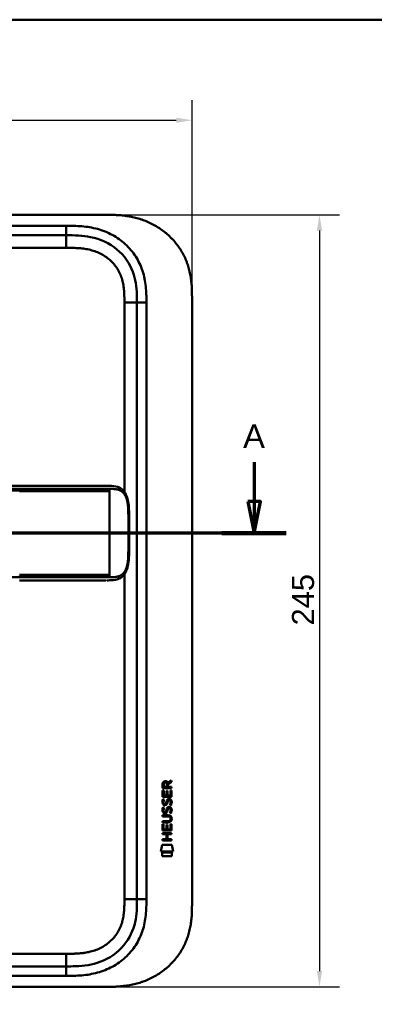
# Model space of a CAD drawing. Header units: millimetres. Extents: x 20 to 833, y 20 to 574.
# Tile 4 of 14: x 242 to 354, y 262 to 574. Entities that reach past the tile are written whole.
import ezdxf

# ---------------------------------------------------------------- set-up
doc = ezdxf.new("R2010")
doc.units = ezdxf.units.MM
doc.header["$LTSCALE"] = 2
for name, color, linetype, lineweight in [('Bemaßungen(DIN)', 7, 'Continuous', 25), ('Schnittansichtslinien(DIN)', 7, 'Continuous', 70), ('Sichtbare Kanten(DIN)', 7, 'Continuous', 50), ('Sichtbare tangentiale Kanten(DIN)', 7, 'Continuous', 50), ('Skizziergeometrie(DIN)', 7, 'Continuous', 50)]:
    doc.layers.add(name, color=color, linetype=linetype, lineweight=lineweight)
doc.styles.add('Aktuell-DINGroßer Text', font='arial.ttf')
doc.styles.add('STANDARD-DIN~0', font='arial.ttf')
doc.dimstyles.new('CAD-LAN', dxfattribs={"dimscale": 2, "dimtxt": 3.5, "dimasz": 2.5, "dimexe": 3.175, "dimexo": 0, "dimgap": 0.8, "dimtad": 1, "dimrnd": 1e-08, "dimtxsty": 'STANDARD-DIN~0', "dimcen": 0.09, "dimdle": 10, "dimclrd": 250, "dimclre": 250, "dimclrt": 250, "dimadec": 0, "dimazin": 2, "dimtfac": 1, "dimtmove": 0, "dimatfit": 3, "dimfxl": 1, "dimtolj": 1, "dimtzin": 0, "dimlwd": 25, "dimlwe": 25, "dimarcsym": 0})

# ---------------------------------------------------------------- blocks, each defined once
blk = doc.blocks.new('Ränder Standardrahmen')
at = {"layer": 'Skizziergeometrie(DIN)', "flags": 128}
blk.add_lwpolyline([(10, 10), (10, 287), (410, 287), (410, 10), (10, 10)], dxfattribs=at)
blk = doc.blocks.new('*D22')
at = {"layer": 'Bemaßungen(DIN)', "color": 250, "linetype": 'Continuous', "lineweight": 25, "true_color": 0x3f3f3f, "transparency": 16777216}
for p, q in [((268.37, 512.09), (343.28, 512.09)), ((336.93, 507.09), (336.93, 272.09)), ((268.93, 267.09), (343.28, 267.09))]:
    blk.add_line(p, q, dxfattribs=at)
at = {"layer": 'Bemaßungen(DIN)', "color": 250, "linetype": 'Continuous', "true_color": 0x3f3f3f, "transparency": 16777216}
for points in [[(336.09, 507.09), (337.76, 507.09), (336.93, 512.09)], [(336.09, 272.09), (337.76, 272.09), (336.93, 267.09)]]:
    blk.add_solid(points, dxfattribs=at)
at = {"layer": 'Defpoints', "color": 0, "linetype": 'Continuous', "transparency": 16777216}
for p in [(268.37, 512.09), (268.93, 267.09), (336.93, 267.09)]:
    blk.add_point(p, dxfattribs=at)
at = {"layer": 'Bemaßungen(DIN)', "color": 250, "linetype": 'Continuous', "lineweight": 25, "true_color": 0x3f3f3f, "transparency": 16777216, "insert": (328.18, 381.78), "char_height": 7, "attachment_point": 1, "rotation": 90, "style": 'STANDARD-DIN~0'}
blk.add_mtext('\\A1;245', dxfattribs=at)
blk = doc.blocks.new('*D23')
at = {"layer": 'Bemaßungen(DIN)', "color": 250, "linetype": 'Continuous', "lineweight": 25, "true_color": 0x3f3f3f, "transparency": 16777216}
for p, q in [((82.41, 485.31), (82.41, 548.44)), ((296.41, 485.31), (296.41, 548.44)), ((87.41, 542.09), (291.41, 542.09))]:
    blk.add_line(p, q, dxfattribs=at)
at = {"layer": 'Bemaßungen(DIN)', "color": 250, "linetype": 'Continuous', "true_color": 0x3f3f3f, "transparency": 16777216}
for points in [[(87.41, 542.92), (87.41, 541.25), (82.41, 542.09)], [(291.41, 542.92), (291.41, 541.25), (296.41, 542.09)]]:
    blk.add_solid(points, dxfattribs=at)
at = {"layer": 'Defpoints', "color": 0, "linetype": 'Continuous', "transparency": 16777216}
for p in [(296.41, 542.09), (82.41, 485.31), (296.41, 485.31)]:
    blk.add_point(p, dxfattribs=at)
at = {"layer": 'Bemaßungen(DIN)', "color": 250, "linetype": 'Continuous', "lineweight": 25, "true_color": 0x3f3f3f, "transparency": 16777216, "insert": (181.63, 550.71), "char_height": 7, "attachment_point": 1, "style": 'STANDARD-DIN~0'}
blk.add_mtext('\\A1;214', dxfattribs=at)
blk = doc.blocks.new('2DTransSchnitt0')
at = {"layer": 'Schnittansichtslinien(DIN)', "linetype": 'Continuous'}
for p, q in [((31.64, 216.77), (31.64, 210.55)), ((158.07, 216.77), (158.07, 210.55)), ((30.64, 210.55), (31.64, 205.55)), ((32.64, 210.55), (30.64, 210.55)), ((31.64, 210.55), (31.64, 205.55)), ((31.64, 205.55), (32.64, 210.55)), ((157.07, 210.55), (158.07, 205.55)), ((159.07, 210.55), (157.07, 210.55)), ((158.07, 210.55), (158.07, 205.55)), ((158.07, 205.55), (159.07, 210.55)), ((163.17, 205.55), (26.53, 205.55))]:
    blk.add_line(p, q, dxfattribs=at)
at = {"layer": 'Schnittansichtslinien(DIN)', "linetype": 'Continuous', "lineweight": 140}
for p, q in [((36.74, 205.55), (26.53, 205.55)), ((163.17, 205.55), (152.97, 205.55))]:
    blk.add_line(p, q, dxfattribs=at)
at = {"layer": 'Schnittansichtslinien(DIN)', "linetype": 'Continuous', "flags": 128}
for points in [[(30.64, 210.55), (31.64, 205.55), (32.64, 210.55), (30.64, 210.55)], [(157.07, 210.55), (158.07, 205.55), (159.07, 210.55), (157.07, 210.55)]]:
    blk.add_lwpolyline(points, dxfattribs=at)
at = {"layer": 'Schnittansichtslinien(DIN)'}
for points in [[(30.64, 210.55), (31.64, 205.55), (32.64, 210.55), (30.64, 210.55)], [(157.07, 210.55), (158.07, 205.55), (159.07, 210.55), (157.07, 210.55)]]:
    blk.add_solid(points, dxfattribs=at)
at = {"layer": 'Schnittansichtslinien(DIN)', "char_height": 3.73, "attachment_point": 7, "style": 'Aktuell-DINGroßer Text'}
for insert in [(29.88, 219.05), (156.32, 219.05)]:
    blk.add_mtext('A', dxfattribs=dict(at, insert=insert))

msp = doc.modelspace()

# ---------------------------------------------------------------- linework, layer by layer
at = {"layer": 'Sichtbare Kanten(DIN)'}
for p, q in [((268.367, 512.094), (110.445, 512.094)), ((256.368, 505.594), (111.444, 505.594)), ((278.906, 484.31), (278.906, 294.879)), ((296.406, 485.31), (296.406, 293.879)), ((241.62, 426.091), (114.769, 426.091)), ((269.03, 396.091), (269.03, 396.091)), ((287.054, 330.158), (287.056, 331.471)), ((287.404, 331.427), (287.404, 330.539)), ((288.421, 330.538), (288.422, 331.427)), ((288.719, 331.787), (289.914, 332.578)), ((288.772, 331.389), (288.771, 330.538)), ((289.914, 332.144), (288.772, 331.389)), ((289.914, 332.578), (289.914, 332.144)), ((287.052, 327.428), (287.053, 329.432)), ((287.053, 329.432), (287.402, 329.432)), ((289.912, 330.156), (287.054, 330.158)), ((287.402, 329.432), (287.4, 327.804)), ((287.404, 330.539), (288.421, 330.538)), ((288.295, 327.804), (288.296, 329.251)), ((288.296, 329.251), (288.645, 329.25)), ((288.645, 329.25), (288.643, 327.804)), ((288.771, 330.538), (289.913, 330.537)), ((289.562, 327.803), (289.563, 329.45)), ((289.563, 329.45), (289.912, 329.45)), ((289.912, 329.45), (289.91, 327.425)), ((289.913, 330.537), (289.912, 330.156)), ((289.91, 327.425), (287.052, 327.428)), ((287.223, 326.654), (287.562, 326.554)), ((287.4, 327.804), (288.295, 327.804)), ((287.42, 325.322), (287.427, 325.305)), ((288.104, 325.225), (288.114, 325.241)), ((288.643, 327.804), (289.562, 327.803)), ((289.152, 326.351), (289.14, 326.351)), ((287.221, 324.107), (287.56, 324.007)), ((287.418, 322.776), (287.425, 322.758)), ((288.102, 322.678), (288.112, 322.695)), ((289.15, 323.804), (289.138, 323.804)), ((287.045, 319.642), (288.715, 319.641)), ((287.045, 319.265), (287.045, 319.642)), ((288.691, 319.264), (287.045, 319.265)), ((287.047, 321.577), (288.693, 321.576)), ((287.047, 321.2), (287.047, 321.577)), ((288.716, 321.199), (287.047, 321.2)), ((289.553, 317.065), (289.555, 318.712)), ((289.555, 318.712), (289.903, 318.712)), ((289.596, 320.414), (289.596, 320.423)), ((289.903, 318.712), (289.902, 316.688)), ((287.041, 315.52), (287.041, 315.897)), ((287.041, 315.897), (289.9, 315.894)), ((287.043, 316.69), (287.045, 318.694)), ((289.902, 316.688), (287.043, 316.69)), ((287.045, 318.694), (287.393, 318.694)), ((287.393, 318.694), (287.392, 317.067)), ((287.392, 317.067), (288.286, 317.066)), ((288.286, 317.066), (288.288, 318.513)), ((288.288, 318.513), (288.636, 318.513)), ((288.636, 318.513), (288.635, 317.066)), ((288.635, 317.066), (289.553, 317.065)), ((289.9, 315.894), (289.899, 315.517)), ((287.039, 313.585), (287.04, 313.962)), ((289.898, 313.583), (287.039, 313.585)), ((287.04, 313.962), (288.283, 313.961)), ((288.284, 315.519), (287.041, 315.52)), ((288.283, 313.961), (288.284, 315.519)), ((288.64, 315.518), (288.639, 313.961)), ((288.639, 313.961), (289.898, 313.96)), ((289.899, 315.517), (288.64, 315.518)), ((289.898, 313.96), (289.898, 313.583)), ((286.508, 310.008), (286.967, 312.141)), ((290.423, 310.005), (286.508, 310.008)), ((286.967, 312.141), (289.973, 312.138)), ((286.967, 308.58), (286.968, 309.722)), ((286.968, 309.722), (289.965, 309.72)), ((289.965, 309.72), (289.964, 308.578)), ((289.973, 312.138), (290.423, 310.005)), ((289.964, 308.578), (286.967, 308.58)), ((256.368, 273.594), (111.444, 273.594)), ((110.445, 267.094), (268.927, 267.094))]:
    msp.add_line(p, q, dxfattribs=at)
for centre, major_axis, ratio, start_param, end_param in [((288.583, 330.655), (0.976, -1.274), 0.5180415, 2.7627686, 3.7355131), ((287.19, 330.574), (-1.242, -1.64), 0.5994938, 2.7365723, 3.5673799), ((288.686, 328.433), (1.103, 3.296), 0.2312948, 2.8124619, 2.8734213), ((288.165, 326.116), (0.574, 1.004), 0.5438409, 2.7534304, 3.2137241), ((288.045, 325.249), (0.098, 0.139), 0.3641716, 4.4844927, 4.7925708), ((288.492, 324.664), (0.839, 1.642), 0.4591024, 5.9761877, 6.4975755), ((288.77, 326.133), (1.192, 3.54), 0.2215161, 2.8263053, 2.8854462), ((288.171, 323.578), (0.583, 1.012), 0.541605, 2.7569093, 3.2147406), ((288.043, 322.702), (0.098, 0.139), 0.3641716, 4.4844927, 4.7925708), ((288.491, 322.12), (0.838, 1.64), 0.4594521, 5.9760112, 6.497704), ((284.875, 323.946), (4.808, -4.323), 0.3742014, 5.888113, 6.6064523), ((284.872, 316.902), (4.814, 4.313), 0.3742661, 5.9599282, 6.6783921), ((266.163, 340.251), (23.266, -20.361), 0.1371339, 6.127502, 6.402435)]:
    msp.add_ellipse(centre, major_axis=major_axis, ratio=ratio, start_param=start_param, end_param=end_param, dxfattribs=at)
for points, degree, knots in [([(296.406, 485.31), (296.406, 485.877), (296.405, 487.021), (296.37, 488.47), (296.287, 489.93), (296.177, 491.107), (295.968, 492.58), (295.74, 493.76), (295.369, 495.226), (295.001, 496.39), (294.449, 497.823), (293.932, 498.949), (293.194, 500.323), (292.529, 501.389), (291.61, 502.674), (290.807, 503.66), (289.722, 504.83), (288.794, 505.714), (287.566, 506.746), (286.532, 507.51), (285.185, 508.385), (284.067, 509.017), (282.63, 509.72), (281.452, 510.212), (279.953, 510.739), (278.737, 511.091), (277.205, 511.446), (275.973, 511.666), (274.433, 511.868), (273.204, 511.976), (271.676, 512.058), (270.16, 512.094), (268.962, 512.095), (268.367, 512.094)], 3, [0.00000215, 0.00000215, 0.00000215, 0.00000215, 0.04166657, 0.08333314, 0.10416642, 0.14583299, 0.16666628, 0.20833285, 0.22916613, 0.2708327, 0.29166599, 0.33333256, 0.35416584, 0.39583241, 0.4166657, 0.45833227, 0.47916555, 0.52083212, 0.54166541, 0.58333198, 0.60416526, 0.64583183, 0.66666512, 0.70833169, 0.72916497, 0.77083154, 0.79166483, 0.8333314, 0.85416468, 0.89583125, 0.91666454, 0.95833111, 0.99999768, 0.99999768, 0.99999768, 0.99999768]), ([(256.368, 505.594), (258.999, 505.594), (261.642, 505.544), (264.164, 505.025), (267.234, 504.392), (270.158, 503.073), (272.54, 501.094), (274.849, 499.175), (276.608, 496.666), (277.625, 493.937), (278.476, 491.655), (278.806, 489.22), (278.881, 486.758), (278.905, 485.942), (278.906, 485.124), (278.906, 484.31)], 3, [-3.5878945, -3.5878945, -3.5878945, -3.5878945, -2.8265828, -2.8265828, -2.8265828, -1.8995125, -1.8995125, -1.8995125, -1.0006299, -1.0006299, -1.0006299, -0.2492206, -0.2492206, -0.2492206, 0, 0, 0, 0]), ([(241.625, 426.091), (245.558, 426.091), (249.5, 426.091), (255.66, 426.091), (257.9, 426.091), (261.579, 426.091), (263.061, 426.091), (265.244, 426.091), (266.013, 426.091), (266.965, 426.091), (267.197, 426.091), (267.496, 426.091), (267.57, 426.091), (267.668, 426.091), (267.692, 426.091), (267.724, 426.091), (267.732, 426.091), (267.743, 426.091), (267.745, 426.091), (267.749, 426.091), (267.75, 426.091), (267.751, 426.091), (267.751, 426.091), (267.751, 426.091), (267.751, 426.091), (267.751, 426.091), (267.752, 426.091), (267.751, 426.091)], 3, [0, 0, 0, 0, 1.1803051, 1.1803051, 1.8522102, 1.8522102, 2.3111703, 2.3111703, 2.5747937, 2.5747937, 2.6623324, 2.6623324, 2.6914953, 2.6914953, 2.7012157, 2.7012157, 2.7044558, 2.7044558, 2.705536, 2.705536, 2.7058961, 2.7058961, 2.7060162, 2.7060162, 2.7060562, 2.7060562, 2.7060873, 2.7060873, 2.7060873, 2.7060873]), ([(269.396, 426.091), (269.395, 426.091), (269.274, 426.091), (269.031, 426.091), (268.71, 426.091), (268.383, 426.091), (268.046, 426.091), (267.834, 426.091), (267.751, 426.091)], 5, [25.64076517, 25.64076517, 25.64076517, 25.64076517, 25.64076517, 25.64076517, 25.64100059, 25.73520442, 25.82940824, 25.88784541, 25.88784541, 25.88784541, 25.88784541, 25.88784541, 25.88784541]), ([(269.413, 426.091), (269.413, 426.091), (269.413, 426.091), (269.413, 426.091), (269.414, 426.091), (269.414, 426.091), (269.414, 426.091), (269.414, 426.091), (269.415, 426.091), (269.415, 426.091), (269.416, 426.091), (269.417, 426.091), (269.417, 426.091), (269.42, 426.091), (269.421, 426.091), (269.427, 426.091), (269.431, 426.091), (269.447, 426.091), (269.459, 426.091), (269.505, 426.091), (269.54, 426.091), (269.677, 426.091), (269.78, 426.09), (270.191, 426.088), (270.498, 426.083), (271.715, 426.024), (272.607, 425.882), (273.801, 425.28), (274.189, 424.997), (274.969, 424.178), (275.341, 423.574), (275.852, 422.293), (276.026, 421.633), (276.268, 420.242), (276.336, 419.498), (276.422, 417.717), (276.415, 416.671), (276.415, 412.976), (276.415, 410.323), (276.415, 405.738), (276.48, 403.757), (276.137, 401.055), (275.964, 400.246), (275.472, 398.885), (275.158, 398.302), (274.45, 397.416), (274.059, 397.079), (273.148, 396.541), (272.61, 396.359), (271.305, 396.109), (270.51, 396.093), (269.661, 396.091), (269.612, 396.091), (269.54, 396.091), (269.515, 396.091), (269.478, 396.091), (269.466, 396.091), (269.447, 396.091), (269.441, 396.091), (269.431, 396.091), (269.428, 396.091), (269.423, 396.091), (269.421, 396.091), (269.418, 396.091), (269.418, 396.091), (269.416, 396.091), (269.415, 396.091), (269.415, 396.091), (269.414, 396.091), (269.414, 396.091), (269.414, 396.091), (269.413, 396.091), (269.413, 396.091), (269.413, 396.091), (269.413, 396.091), (269.413, 396.091)], 3, [0, 0, 0, 0, 0.0000252, 0.0000252, 0.0000657, 0.0000657, 0.0001082, 0.0001082, 0.0001738, 0.0001738, 0.0002867, 0.0002867, 0.0005136, 0.0005136, 0.0010499, 0.0010499, 0.0026039, 0.0026039, 0.0072616, 0.0072616, 0.0212292, 0.0212292, 0.0631285, 0.0631285, 0.1888417, 0.1888417, 0.5689951, 0.5689951, 0.7719774, 0.7719774, 1.0315425, 1.0315425, 1.2481307, 1.2481307, 1.4719729, 1.4719729, 1.7848025, 1.7848025, 2.5805266, 2.5805266, 3.160554, 3.160554, 3.4157877, 3.4157877, 3.6519695, 3.6519695, 3.8657989, 3.8657989, 4.1108827, 4.1108827, 4.4368692, 4.4368692, 4.4566519, 4.4566519, 4.4665438, 4.4665438, 4.471493, 4.471493, 4.4739733, 4.4739733, 4.4752207, 4.4752207, 4.4758524, 4.4758524, 4.4761765, 4.4761765, 4.4763467, 4.4763467, 4.476439, 4.476439, 4.4764904, 4.4764904, 4.4765188, 4.4765188, 4.4765488, 4.4765488, 4.4765488, 4.4765488]), ([(268.248, 396.091), (267.862, 396.091), (267.496, 396.091), (266.691, 396.091), (266.272, 396.091), (265.007, 396.091), (264.118, 396.091), (261.245, 396.091), (259.165, 396.091), (254.018, 396.091), (250.909, 396.091), (245.748, 396.091), (243.684, 396.091), (241.62, 396.091)], 3, [0, 0, 0, 0, 0.1534173, 0.1534173, 0.3047718, 0.3047718, 0.5966116, 0.5966116, 1.2249955, 1.2249955, 2.1545342, 2.1545342, 2.7736042, 2.7736042, 2.7736042, 2.7736042]), ([(269.03, 396.091), (269.03, 396.091), (269.03, 396.091), (269.03, 396.091), (269.03, 396.091), (269.03, 396.091), (269.03, 396.091), (269.029, 396.091), (269.029, 396.091), (269.027, 396.091), (269.026, 396.091), (269.02, 396.091), (269.016, 396.091), (268.997, 396.091), (268.983, 396.091), (268.926, 396.091), (268.881, 396.091), (268.701, 396.091), (268.561, 396.091), (268.365, 396.091), (268.312, 396.091), (268.255, 396.091), (268.253, 396.091), (268.251, 396.091), (268.25, 396.091), (268.249, 396.091), (268.249, 396.091), (268.248, 396.091), (268.248, 396.091), (268.248, 396.091), (268.248, 396.091), (268.248, 396.091)], 3, [0.00004605, 0.00004605, 0.00004605, 0.00004605, 0.00007374, 0.00007374, 0.00011546, 0.00011546, 0.00021806, 0.00021806, 0.00046152, 0.00046152, 0.00119141, 0.00119141, 0.00337949, 0.00337949, 0.00994164, 0.00994164, 0.02962738, 0.02962738, 0.08869945, 0.08869945, 0.11084283, 0.11084283, 0.1113618, 0.1113618, 0.11175126, 0.11175126, 0.11179812, 0.11179812, 0.11181175, 0.11181175, 0.11182181, 0.11182181, 0.11182181, 0.11182181]), ([(289.596, 320.423), (289.596, 320.47), (289.594, 320.517), (289.578, 320.652), (289.555, 320.74), (289.481, 320.891), (289.434, 320.952), (289.314, 321.058), (289.244, 321.098), (289.027, 321.181), (288.867, 321.199), (288.716, 321.199)], 3, [0, 0, 0, 0, 0.01400423, 0.01400423, 0.0408947, 0.0408947, 0.06439039, 0.06439039, 0.08887549, 0.08887549, 0.13413559, 0.13413559, 0.13413559, 0.13413559]), ([(278.906, 294.879), (278.906, 292.455), (278.857, 289.995), (278.334, 287.653), (277.743, 285.007), (276.561, 282.478), (274.786, 280.34), (272.797, 277.944), (270.108, 276.095), (267.137, 275.005), (264.695, 274.108), (262.079, 273.73), (259.418, 273.633), (258.405, 273.595), (257.385, 273.594), (256.368, 273.594)], 3, [-3.5878945, -3.5878945, -3.5878945, -3.5878945, -2.8454091, -2.8454091, -2.8454091, -2.0068747, -2.0068747, -2.0068747, -1.0669607, -1.0669607, -1.0669607, -0.2943581, -0.2943581, -0.2943581, 0, 0, 0, 0]), ([(268.927, 267.094), (269.337, 267.095), (270.35, 267.099), (271.676, 267.131), (273.204, 267.212), (274.433, 267.32), (275.973, 267.523), (277.205, 267.742), (278.737, 268.098), (279.953, 268.449), (281.452, 268.976), (282.63, 269.468), (284.067, 270.172), (285.185, 270.804), (286.532, 271.678), (287.566, 272.443), (288.794, 273.475), (289.722, 274.358), (290.807, 275.529), (291.61, 276.514), (292.529, 277.799), (293.194, 278.866), (293.933, 280.239), (294.449, 281.365), (295.001, 282.799), (295.369, 283.963), (295.74, 285.429), (295.968, 286.608), (296.177, 288.082), (296.287, 289.258), (296.37, 290.719), (296.405, 292.168), (296.406, 293.311), (296.406, 293.879)], 3, [0.01304212, 0.01304212, 0.01304212, 0.01304212, 0.04166717, 0.08333381, 0.10416714, 0.14583378, 0.1666671, 0.20833375, 0.22916707, 0.27083371, 0.29166704, 0.33333368, 0.354167, 0.39583365, 0.41666697, 0.45833362, 0.47916694, 0.52083358, 0.54166691, 0.58333355, 0.60416687, 0.64583352, 0.66666684, 0.70833349, 0.72916681, 0.77083345, 0.79166678, 0.83333342, 0.85416674, 0.89583339, 0.91666671, 0.95833335, 0.99999585, 0.99999585, 0.99999585, 0.99999585])]:
    msp.add_open_spline(points, degree=degree, knots=knots, dxfattribs=at)
for points in [[(269.413, 426.091), (269.407, 426.091), (269.402, 426.091), (269.396, 426.091)], [(269.396, 396.091), (269.401, 396.091), (269.407, 396.091), (269.413, 396.091)], [(287.056, 331.471), (287.07, 331.913), (287.302, 332.375), (287.915, 332.375)], [(288.422, 331.427), (288.422, 331.7), (288.335, 332.025), (287.92, 332.025)], [(287.1, 325.175), (287.009, 325.416), (286.98, 325.649), (287.022, 325.978)], [(287.022, 325.978), (287.04, 326.117), (287.081, 326.324), (287.152, 326.497)], [(287.659, 324.715), (287.436, 324.748), (287.206, 324.893), (287.1, 325.175)], [(287.152, 326.497), (287.172, 326.546), (287.223, 326.654), (287.223, 326.654)], [(287.407, 326.089), (287.343, 325.837), (287.337, 325.612), (287.395, 325.396)], [(287.562, 326.554), (287.562, 326.553), (287.442, 326.227), (287.407, 326.089)], [(287.632, 325.092), (287.779, 325.032), (287.967, 325.068), (288.072, 325.183)], [(288.442, 325.067), (288.326, 324.857), (288.131, 324.698), (287.814, 324.702)], [(288.114, 325.241), (288.183, 325.351), (288.24, 325.515), (288.295, 325.76)], [(288.295, 325.76), (288.379, 326.128), (288.481, 326.339), (288.622, 326.506)], [(288.634, 325.609), (288.58, 325.369), (288.518, 325.204), (288.442, 325.067)], [(288.622, 326.506), (288.715, 326.617), (288.846, 326.689), (289.025, 326.713)], [(288.683, 325.808), (288.675, 325.778), (288.635, 325.612), (288.634, 325.609)], [(288.869, 326.233), (288.798, 326.144), (288.738, 326.006), (288.683, 325.808)], [(289.14, 326.351), (289.018, 326.351), (288.943, 326.318), (288.869, 326.233)], [(289.025, 326.713), (289.313, 326.751), (289.595, 326.651), (289.789, 326.335)], [(289.344, 324.768), (289.344, 324.768), (289.499, 325.022), (289.558, 325.307)], [(289.558, 325.307), (289.627, 325.64), (289.626, 325.916), (289.52, 326.113)], [(289.937, 325.4), (289.907, 325.069), (289.749, 324.739), (289.713, 324.681)], [(289.789, 326.335), (289.899, 326.154), (289.953, 325.935), (289.953, 325.665)], [(289.953, 325.665), (289.953, 325.58), (289.946, 325.495), (289.937, 325.4)], [(287.098, 322.629), (287.007, 322.87), (286.978, 323.103), (287.02, 323.431)], [(287.02, 323.431), (287.038, 323.57), (287.079, 323.777), (287.15, 323.95)], [(287.657, 322.168), (287.434, 322.201), (287.204, 322.346), (287.098, 322.629)], [(287.15, 323.95), (287.17, 324), (287.221, 324.107), (287.221, 324.107)], [(287.405, 323.543), (287.341, 323.29), (287.335, 323.066), (287.393, 322.85)], [(287.56, 324.007), (287.56, 324.007), (287.44, 323.68), (287.405, 323.543)], [(287.63, 322.546), (287.777, 322.486), (287.965, 322.522), (288.07, 322.636)], [(287.812, 322.155), (287.711, 322.157), (287.69, 322.163), (287.657, 322.168)], [(287.814, 324.702), (287.713, 324.703), (287.692, 324.71), (287.659, 324.715)], [(288.44, 322.52), (288.324, 322.31), (288.129, 322.151), (287.812, 322.155)], [(288.112, 322.695), (288.181, 322.804), (288.238, 322.968), (288.293, 323.213)], [(288.293, 323.213), (288.377, 323.581), (288.479, 323.792), (288.62, 323.96)], [(288.632, 323.063), (288.578, 322.823), (288.516, 322.658), (288.44, 322.52)], [(288.62, 323.96), (288.713, 324.07), (288.844, 324.142), (289.023, 324.166)], [(288.681, 323.261), (288.673, 323.231), (288.633, 323.065), (288.632, 323.063)], [(288.867, 323.686), (288.796, 323.598), (288.736, 323.46), (288.681, 323.261)], [(289.138, 323.804), (289.016, 323.804), (288.941, 323.772), (288.867, 323.686)], [(289.023, 324.166), (289.311, 324.205), (289.593, 324.105), (289.787, 323.788)], [(289.342, 322.222), (289.342, 322.222), (289.497, 322.476), (289.556, 322.76)], [(289.711, 322.135), (289.69, 322.139), (289.342, 322.222), (289.342, 322.222)], [(289.713, 324.681), (289.692, 324.686), (289.344, 324.768), (289.344, 324.768)], [(289.556, 322.76), (289.625, 323.093), (289.624, 323.369), (289.518, 323.567)], [(289.935, 322.853), (289.905, 322.522), (289.747, 322.192), (289.711, 322.135)], [(289.787, 323.788), (289.897, 323.607), (289.951, 323.388), (289.951, 323.119)], [(289.951, 323.119), (289.951, 323.034), (289.944, 322.948), (289.935, 322.853)]]:
    msp.add_open_spline(points, degree=3, dxfattribs=at)
at = {"layer": 'Sichtbare tangentiale Kanten(DIN)'}
for p, q in [((256.368, 505.594), (256.368, 508.594)), ((256.388, 501.594), (256.388, 505.594)), ((256.388, 501.594), (156.503, 501.594)), ((274.906, 424.189), (274.906, 484.31)), ((274.906, 484.31), (278.906, 484.31)), ((278.906, 484.31), (281.906, 484.31)), ((241.62, 424.644), (241.62, 425.101)), ((270.133, 425.101), (270.133, 424.641)), ((270.133, 424.341), (270.133, 424.641)), ((270.133, 397.841), (270.133, 424.341)), ((241.62, 397.081), (241.62, 397.538)), ((270.133, 397.541), (270.133, 397.841)), ((270.133, 397.541), (270.133, 397.081)), ((274.906, 294.879), (274.906, 397.993)), ((274.906, 294.879), (278.906, 294.879)), ((281.906, 294.879), (278.906, 294.879)), ((156.503, 277.594), (256.388, 277.594)), ((256.388, 277.594), (256.388, 273.594)), ((256.368, 273.594), (256.368, 270.595))]:
    msp.add_line(p, q, dxfattribs=at)
for points in [[(256.368, 508.594), (208.06, 508.594), (159.752, 508.594), (111.444, 508.594)], [(281.906, 294.879), (281.906, 358.022), (281.906, 421.166), (281.906, 484.31)], [(111.444, 270.594), (159.752, 270.594), (208.06, 270.594), (256.368, 270.595)]]:
    msp.add_open_spline(points, degree=3, dxfattribs=at)
for points, degree, knots in [([(281.882, 486.767), (281.856, 487.675), (281.808, 488.48), (281.725, 489.289), (281.724, 489.303), (281.722, 489.317), (281.721, 489.331), (281.636, 490.153), (281.512, 490.985), (281.344, 491.804), (281.343, 491.811), (281.341, 491.818), (281.34, 491.825), (281.17, 492.648), (280.954, 493.467), (280.69, 494.265), (280.689, 494.268), (280.688, 494.272), (280.686, 494.275), (280.153, 495.882), (279.408, 497.444), (278.498, 498.854), (277.584, 500.269), (276.459, 501.598), (275.209, 502.744), (273.962, 503.889), (272.549, 504.89), (271.064, 505.695), (269.59, 506.494), (267.994, 507.129), (266.361, 507.581), (266.355, 507.582), (266.349, 507.584), (266.342, 507.586), (265.532, 507.809), (264.711, 507.989), (263.884, 508.129), (263.876, 508.131), (263.868, 508.132), (263.86, 508.133), (263.037, 508.273), (262.209, 508.374), (261.388, 508.444), (261.373, 508.445), (261.358, 508.446), (261.343, 508.447), (260.536, 508.515), (259.739, 508.553), (258.872, 508.574), (258.857, 508.574), (258.843, 508.574), (258.829, 508.575), (257.981, 508.594), (257.174, 508.594), (256.368, 508.594)], 3, [19.1889016, 19.1889016, 19.1889016, 19.1889016, 19.4373471, 19.4373471, 19.4373471, 19.4416429, 19.4416429, 19.4416429, 19.6941747, 19.6941747, 19.6941747, 19.696296, 19.696296, 19.696296, 19.9500375, 19.9500375, 19.9500375, 19.9511796, 19.9511796, 19.9511796, 20.4624403, 20.4624403, 20.4624403, 20.9755964, 20.9755964, 20.9755964, 21.4881542, 21.4881542, 21.4881542, 21.9968978, 21.9968978, 21.9968978, 21.9988678, 21.9988678, 21.9988678, 22.2512956, 22.2512956, 22.2512956, 22.2537275, 22.2537275, 22.2537275, 22.5050635, 22.5050635, 22.5050635, 22.509571, 22.509571, 22.509571, 22.7569167, 22.7569167, 22.7569167, 22.760988, 22.760988, 22.760988, 23.0030728, 23.0030728, 23.0030728, 23.0030728]), ([(274.906, 484.31), (274.906, 484.545), (274.906, 484.78), (274.905, 485.015), (274.905, 485.158), (274.904, 485.302), (274.903, 485.446), (274.903, 485.517), (274.902, 485.589), (274.901, 485.661), (274.9, 485.805), (274.898, 485.948), (274.895, 486.092), (274.894, 486.168), (274.893, 486.244), (274.891, 486.32), (274.889, 486.396), (274.887, 486.472), (274.885, 486.548), (274.881, 486.7), (274.876, 486.852), (274.869, 487.01), (274.857, 487.318), (274.841, 487.612), (274.819, 487.916), (274.818, 487.923), (274.818, 487.931), (274.817, 487.938), (274.772, 488.554), (274.706, 489.143), (274.61, 489.731), (274.608, 489.74), (274.607, 489.749), (274.605, 489.758), (274.508, 490.351), (274.379, 490.937), (274.214, 491.514), (274.213, 491.519), (274.212, 491.523), (274.21, 491.527), (274.041, 492.115), (273.833, 492.697), (273.586, 493.256), (273.338, 493.82), (273.046, 494.373), (272.717, 494.898), (272.387, 495.425), (272.015, 495.933), (271.612, 496.408), (271.208, 496.883), (270.765, 497.334), (270.297, 497.749), (269.83, 498.161), (269.333, 498.543), (268.813, 498.888), (268.294, 499.233), (267.751, 499.544), (267.193, 499.817), (266.635, 500.091), (266.055, 500.33), (265.47, 500.532), (265.466, 500.533), (265.463, 500.534), (265.46, 500.535), (264.881, 500.734), (264.285, 500.901), (263.687, 501.036), (263.682, 501.037), (263.677, 501.038), (263.671, 501.039), (263.082, 501.172), (262.491, 501.273), (261.891, 501.352), (261.882, 501.353), (261.873, 501.354), (261.864, 501.355), (261.271, 501.432), (260.684, 501.484), (260.068, 501.521), (260.06, 501.521), (260.053, 501.522), (260.046, 501.522), (259.741, 501.54), (259.447, 501.553), (259.146, 501.563), (258.836, 501.573), (258.528, 501.58), (258.221, 501.585), (257.608, 501.594), (256.998, 501.594), (256.388, 501.594)], 3, [0, 0, 0, 0, 0.0704958, 0.0704958, 0.0704958, 0.1135802, 0.1135802, 0.1135802, 0.1351224, 0.1351224, 0.1351224, 0.1782067, 0.1782067, 0.1782067, 0.2010367, 0.2010367, 0.2010367, 0.2238668, 0.2238668, 0.2238668, 0.2695268, 0.2695268, 0.2695268, 0.3586563, 0.3586563, 0.3586563, 0.3608469, 0.3608469, 0.3608469, 0.5409597, 0.5409597, 0.5409597, 0.5436764, 0.5436764, 0.5436764, 0.7252406, 0.7252406, 0.7252406, 0.7265644, 0.7265644, 0.7265644, 0.9114145, 0.9114145, 0.9114145, 1.0980359, 1.0980359, 1.0980359, 1.2857686, 1.2857686, 1.2857686, 1.473937, 1.473937, 1.473937, 1.6615015, 1.6615015, 1.6615015, 1.848744, 1.848744, 1.848744, 2.0359253, 2.0359253, 2.0359253, 2.0369996, 2.0369996, 2.0369996, 2.2219177, 2.2219177, 2.2219177, 2.2235518, 2.2235518, 2.2235518, 2.4055185, 2.4055185, 2.4055185, 2.4082995, 2.4082995, 2.4082995, 2.5881875, 2.5881875, 2.5881875, 2.5903234, 2.5903234, 2.5903234, 2.6794917, 2.6794917, 2.6794917, 2.7711647, 2.7711647, 2.7711647, 2.9540838, 2.9540838, 2.9540838, 2.9540838]), ([(281.906, 484.31), (281.906, 484.429), (281.906, 484.549), (281.906, 484.768), (281.906, 484.868), (281.905, 485.068), (281.905, 485.168), (281.902, 485.768), (281.896, 486.268), (281.882, 486.767)], 3, [18.94311531, 18.94311531, 18.94311531, 18.94311531, 18.97893752, 18.97893752, 19.00893239, 19.00893239, 19.03892725, 19.03892725, 19.18890158, 19.18890158, 19.18890158, 19.18890158]), ([(114.769, 425.101), (120.063, 425.101), (125.339, 425.101), (130.623, 425.101), (149.972, 425.101), (169.32, 425.101), (188.686, 425.101), (201.691, 425.101), (214.656, 425.101), (227.666, 425.101), (232.315, 425.101), (236.976, 425.101), (241.62, 425.101)], 3, [0, 0, 0, 0, 1.5856418, 1.5856418, 1.5856418, 7.3915416, 7.3915416, 7.3915416, 11.2904322, 11.2904322, 11.2904322, 12.683632, 12.683632, 12.683632, 12.683632]), ([(241.62, 425.101), (241.625, 425.101), (241.63, 425.101), (241.635, 425.101), (242.264, 425.101), (242.891, 425.101), (243.519, 425.101), (244.146, 425.101), (244.773, 425.101), (245.399, 425.101), (246.026, 425.101), (246.652, 425.101), (247.278, 425.101), (247.904, 425.101), (248.529, 425.101), (249.155, 425.101), (249.78, 425.101), (250.406, 425.101), (251.032, 425.101), (251.658, 425.101), (252.284, 425.101), (252.91, 425.101), (253.537, 425.101), (254.165, 425.101), (254.793, 425.101), (255.421, 425.101), (256.05, 425.101), (256.68, 425.101), (257.309, 425.101), (257.939, 425.101), (258.566, 425.101), (259.193, 425.101), (259.818, 425.101), (260.437, 425.101), (261.057, 425.101), (261.671, 425.101), (262.278, 425.101), (262.884, 425.101), (263.484, 425.101), (264.071, 425.101), (264.659, 425.101), (265.234, 425.101), (265.789, 425.101), (266.344, 425.101), (266.879, 425.101), (267.388, 425.101), (267.897, 425.101), (268.379, 425.101), (268.835, 425.101), (269.062, 425.101), (269.283, 425.101), (269.498, 425.101), (269.714, 425.101), (269.925, 425.101), (270.133, 425.101)], 3, [0, 0, 0, 0, 0.0015017, 0.0015017, 0.0015017, 0.1899093, 0.1899093, 0.1899093, 0.378317, 0.378317, 0.378317, 0.5667246, 0.5667246, 0.5667246, 0.7551323, 0.7551323, 0.7551323, 0.9435399, 0.9435399, 0.9435399, 1.1319476, 1.1319476, 1.1319476, 1.3203553, 1.3203553, 1.3203553, 1.5087629, 1.5087629, 1.5087629, 1.6971706, 1.6971706, 1.6971706, 1.8855782, 1.8855782, 1.8855782, 2.0739859, 2.0739859, 2.0739859, 2.2623935, 2.2623935, 2.2623935, 2.4508012, 2.4508012, 2.4508012, 2.6392088, 2.6392088, 2.6392088, 2.8276165, 2.8276165, 2.8276165, 2.9218203, 2.9218203, 2.9218203, 3.0164288, 3.0164288, 3.0164288, 3.0164288]), ([(270.133, 425.101), (270.204, 425.101), (270.347, 425.101), (270.632, 425.101), (271.051, 425.098), (271.595, 425.078), (272.189, 425.024), (272.82, 424.901), (273.415, 424.698), (273.968, 424.395), (274.471, 423.983), (274.918, 423.451), (275.38, 422.658), (275.791, 421.53), (276.034, 420.222), (276.141, 418.837), (276.168, 417.47), (276.168, 416.365), (276.168, 415.432), (276.168, 414.471), (276.168, 413.467), (276.168, 412.346), (276.168, 411.091), (276.168, 409.837), (276.168, 408.716), (276.168, 407.711), (276.168, 406.75), (276.168, 405.817), (276.168, 404.712), (276.141, 403.345), (276.034, 401.96), (275.791, 400.651), (275.38, 399.523), (274.918, 398.731), (274.47, 398.198), (273.968, 397.786), (273.414, 397.484), (272.819, 397.28), (272.188, 397.157), (271.594, 397.103), (271.05, 397.084), (270.631, 397.081), (270.347, 397.081), (270.204, 397.081), (270.133, 397.081)], 5, [0, 0, 0, 0, 0, 0, 0.0545062, 0.1094177, 0.2192406, 0.3290635, 0.4388864, 0.5487092, 0.6585321, 0.768355, 0.8781779, 0.9880008, 1.0978237, 1.3174695, 1.5371153, 1.6469382, 1.7567611, 1.8192574, 1.8817537, 2.0067464, 2.131739, 2.2567317, 2.3817243, 2.506717, 2.6317096, 2.6942059, 2.7567023, 2.8665381, 2.9763739, 3.1960455, 3.4157171, 3.5255529, 3.6353887, 3.7452245, 3.8550603, 3.9648961, 4.0747319, 4.1845678, 4.2944036, 4.4042394, 4.4591573, 4.5135093, 4.5135093, 4.5135093, 4.5135093, 4.5135093, 4.5135093]), ([(241.62, 424.644), (241.619, 424.644), (240.033, 424.644), (236.862, 424.644), (230.522, 424.644), (221.008, 424.644), (208.319, 424.644), (194.052, 424.644), (178.199, 424.644), (162.332, 424.644), (146.476, 424.643), (133.8, 424.644), (124.247, 424.643), (117.913, 424.644), (114.769, 424.643)], 5, [0, 0, 0, 0, 0, 0, 0.0001149, 0.7929364, 1.585758, 3.1714011, 4.7570442, 6.3426873, 7.9283304, 9.5139735, 11.0996166, 12.6881676, 12.6881676, 12.6881676, 12.6881676, 12.6881676, 12.6881676]), ([(270.133, 424.641), (270.018, 424.641), (269.91, 424.641), (269.798, 424.641), (268.775, 424.641), (267.597, 424.641), (266.294, 424.641), (265.467, 424.641), (264.595, 424.641), (263.697, 424.641), (263.12, 424.642), (262.532, 424.642), (261.937, 424.642), (261.343, 424.642), (260.742, 424.642), (260.137, 424.642), (259.532, 424.642), (258.923, 424.642), (258.313, 424.642), (257.702, 424.643), (257.089, 424.643), (256.475, 424.643), (252.174, 424.643), (247.816, 424.644), (243.477, 424.644), (242.858, 424.644), (242.239, 424.644), (241.62, 424.644)], 3, [0, 0, 0, 0, 0.0498317, 0.0498317, 0.0498317, 0.5045898, 0.5045898, 0.5045898, 0.7934328, 0.7934328, 0.7934328, 0.979333, 0.979333, 0.979333, 1.1652333, 1.1652333, 1.1652333, 1.3511335, 1.3511335, 1.3511335, 1.5370338, 1.5370338, 1.5370338, 2.8383356, 2.8383356, 2.8383356, 3.024121, 3.024121, 3.024121, 3.024121]), ([(241.62, 424.347), (241.992, 424.347), (242.735, 424.347), (243.85, 424.347), (245.337, 424.347), (247.196, 424.347), (249.056, 424.347), (250.915, 424.346), (252.772, 424.346), (254.625, 424.345), (256.473, 424.345), (258.311, 424.344), (260.137, 424.343), (262.302, 424.342), (264.762, 424.341), (266.834, 424.341), (268.401, 424.341), (269.506, 424.341), (270.064, 424.341), (270.133, 424.341)], 5, [33.3326459, 33.3326459, 33.3326459, 33.3326459, 33.3326459, 33.3326459, 33.5183492, 33.7042495, 33.8901497, 34.07605, 34.2619502, 34.4478505, 34.6337508, 34.819651, 35.0055513, 35.1914515, 35.3773518, 35.5632521, 35.9350526, 36.3068531, 36.3566848, 36.3566848, 36.3566848, 36.3566848, 36.3566848, 36.3566848]), ([(241.62, 397.081), (231.665, 397.081), (221.68, 397.081), (211.734, 397.081), (191.305, 397.081), (170.831, 397.081), (150.393, 397.081), (143.808, 397.081), (137.218, 397.081), (130.621, 397.081), (125.316, 397.081), (120.001, 397.08), (114.769, 397.081)], 3, [23.2299829, 23.2299829, 23.2299829, 23.2299829, 26.2168354, 26.2168354, 26.2168354, 32.3515912, 32.3515912, 32.3515912, 34.3279835, 34.3279835, 34.3279835, 35.9173864, 35.9173864, 35.9173864, 35.9173864]), ([(270.133, 397.841), (269.304, 397.841), (268.376, 397.841), (267.349, 397.841), (266.835, 397.841), (266.299, 397.841), (265.746, 397.841), (265.192, 397.84), (264.621, 397.84), (264.039, 397.84), (263.457, 397.84), (262.862, 397.84), (262.26, 397.84), (261.658, 397.839), (261.049, 397.839), (260.435, 397.839), (259.821, 397.839), (259.203, 397.838), (258.583, 397.838), (257.962, 397.838), (257.339, 397.838), (256.714, 397.837), (256.09, 397.837), (255.464, 397.837), (254.836, 397.837), (254.209, 397.836), (253.581, 397.836), (252.952, 397.836), (252.324, 397.836), (251.694, 397.836), (251.065, 397.836), (250.435, 397.835), (249.805, 397.835), (249.176, 397.835), (248.546, 397.835), (247.916, 397.835), (247.286, 397.835), (246.656, 397.835), (246.026, 397.835), (245.396, 397.835), (244.766, 397.835), (244.136, 397.835), (243.506, 397.835), (242.877, 397.835), (242.249, 397.835), (241.62, 397.835)], 3, [-0.0090822, -0.0090822, -0.0090822, -0.0090822, 0.368934, 0.368934, 0.368934, 0.5579421, 0.5579421, 0.5579421, 0.7469502, 0.7469502, 0.7469502, 0.9359583, 0.9359583, 0.9359583, 1.1249664, 1.1249664, 1.1249664, 1.3139745, 1.3139745, 1.3139745, 1.5029826, 1.5029826, 1.5029826, 1.6919907, 1.6919907, 1.6919907, 1.8809988, 1.8809988, 1.8809988, 2.0700069, 2.0700069, 2.0700069, 2.259015, 2.259015, 2.259015, 2.4480231, 2.4480231, 2.4480231, 2.6370312, 2.6370312, 2.6370312, 2.8260393, 2.8260393, 2.8260393, 3.0147053, 3.0147053, 3.0147053, 3.0147053]), ([(241.62, 397.538), (241.998, 397.538), (242.753, 397.538), (243.886, 397.538), (245.397, 397.538), (247.286, 397.538), (249.177, 397.538), (251.067, 397.538), (252.956, 397.539), (254.841, 397.539), (256.721, 397.539), (258.591, 397.54), (260.447, 397.54), (262.277, 397.54), (264.062, 397.541), (266.117, 397.541), (267.702, 397.541), (268.85, 397.541), (269.636, 397.541), (270.133, 397.541)], 5, [0, 0, 0, 0, 0, 0, 0.188639, 0.3776471, 0.5666552, 0.7556633, 0.9446714, 1.1336795, 1.3226876, 1.5116957, 1.7007038, 1.8897119, 2.07872, 2.2677281, 2.4567361, 2.6457442, 3.0237604, 3.0237604, 3.0237604, 3.0237604, 3.0237604, 3.0237604]), ([(270.133, 397.081), (269.925, 397.081), (269.714, 397.081), (269.497, 397.081), (269.282, 397.081), (269.061, 397.081), (268.833, 397.081), (268.378, 397.081), (267.896, 397.081), (267.387, 397.081), (266.878, 397.081), (266.343, 397.081), (265.788, 397.081), (265.232, 397.081), (264.657, 397.081), (264.07, 397.081), (263.482, 397.081), (262.883, 397.081), (262.276, 397.081), (261.67, 397.081), (261.056, 397.081), (260.436, 397.081), (259.817, 397.081), (259.192, 397.081), (258.565, 397.081), (257.938, 397.081), (257.309, 397.081), (256.679, 397.081), (256.05, 397.081), (255.421, 397.081), (254.792, 397.081), (254.164, 397.081), (253.537, 397.081), (252.91, 397.081), (252.283, 397.081), (251.657, 397.081), (251.031, 397.081), (250.405, 397.081), (249.779, 397.081), (249.154, 397.081), (248.528, 397.081), (247.902, 397.081), (247.277, 397.081), (246.651, 397.081), (246.025, 397.081), (245.398, 397.081), (244.772, 397.081), (244.145, 397.081), (243.518, 397.081), (242.886, 397.081), (242.253, 397.081), (241.62, 397.081)], 3, [0.0000008, 0.0000008, 0.0000008, 0.0000008, 0.0947641, 0.0947641, 0.0947641, 0.1889624, 0.1889624, 0.1889624, 0.3773589, 0.3773589, 0.3773589, 0.5657555, 0.5657555, 0.5657555, 0.754152, 0.754152, 0.754152, 0.9425486, 0.9425486, 0.9425486, 1.1309451, 1.1309451, 1.1309451, 1.3193417, 1.3193417, 1.3193417, 1.5077382, 1.5077382, 1.5077382, 1.6961348, 1.6961348, 1.6961348, 1.8845313, 1.8845313, 1.8845313, 2.0729279, 2.0729279, 2.0729279, 2.2613244, 2.2613244, 2.2613244, 2.449721, 2.449721, 2.449721, 2.6381175, 2.6381175, 2.6381175, 2.8265141, 2.8265141, 2.8265141, 3.0164113, 3.0164113, 3.0164113, 3.0164113]), ([(256.368, 270.595), (256.583, 270.595), (256.798, 270.595), (257.013, 270.595), (257.215, 270.595), (257.417, 270.596), (257.619, 270.597), (257.719, 270.598), (257.82, 270.598), (257.921, 270.599), (258.217, 270.602), (258.512, 270.607), (258.829, 270.614), (258.837, 270.614), (258.844, 270.614), (258.852, 270.615), (259.739, 270.635), (260.536, 270.674), (261.343, 270.741), (261.358, 270.742), (261.373, 270.744), (261.388, 270.745), (262.208, 270.814), (263.037, 270.916), (263.86, 271.055), (263.868, 271.056), (263.876, 271.058), (263.884, 271.059), (264.711, 271.2), (265.532, 271.379), (266.342, 271.602), (266.349, 271.604), (266.355, 271.606), (266.361, 271.608), (267.994, 272.059), (269.59, 272.694), (271.064, 273.493), (272.549, 274.298), (273.962, 275.299), (275.209, 276.444), (276.459, 277.59), (277.584, 278.92), (278.498, 280.335), (279.408, 281.745), (280.153, 283.306), (280.686, 284.913), (280.688, 284.917), (280.689, 284.92), (280.69, 284.924), (280.954, 285.721), (281.17, 286.54), (281.34, 287.363), (281.341, 287.37), (281.343, 287.377), (281.344, 287.384), (281.512, 288.204), (281.636, 289.035), (281.721, 289.858), (281.722, 289.872), (281.724, 289.886), (281.725, 289.9), (281.808, 290.709), (281.855, 291.513), (281.881, 292.381), (281.881, 292.394), (281.881, 292.408), (281.882, 292.421), (281.906, 293.266), (281.906, 294.072), (281.906, 294.879)], 3, [79.0507351, 79.0507351, 79.0507351, 79.0507351, 79.115326, 79.115326, 79.115326, 79.175852, 79.175852, 79.175852, 79.206115, 79.206115, 79.206115, 79.2947699, 79.2947699, 79.2947699, 79.2969041, 79.2969041, 79.2969041, 79.5442558, 79.5442558, 79.5442558, 79.5487575, 79.5487575, 79.5487575, 79.8000755, 79.8000755, 79.8000755, 79.8025259, 79.8025259, 79.8025259, 80.0549623, 80.0549623, 80.0549623, 80.056924, 80.056924, 80.056924, 80.5656653, 80.5656653, 80.5656653, 81.0782231, 81.0782231, 81.0782231, 81.5913866, 81.5913866, 81.5913866, 82.1026454, 82.1026454, 82.1026454, 82.1037871, 82.1037871, 82.1037871, 82.3575184, 82.3575184, 82.3575184, 82.3596398, 82.3596398, 82.3596398, 82.6121592, 82.6121592, 82.6121592, 82.6164541, 82.6164541, 82.6164541, 82.8648963, 82.8648963, 82.8648963, 82.8687085, 82.8687085, 82.8687085, 83.1106796, 83.1106796, 83.1106796, 83.1106796]), ([(256.388, 277.594), (256.622, 277.594), (256.856, 277.594), (257.09, 277.595), (257.166, 277.595), (257.241, 277.595), (257.316, 277.595), (257.392, 277.596), (257.467, 277.596), (257.543, 277.597), (257.693, 277.597), (257.844, 277.599), (257.995, 277.6), (258.07, 277.601), (258.146, 277.602), (258.221, 277.604), (258.373, 277.606), (258.525, 277.608), (258.677, 277.612), (258.753, 277.614), (258.829, 277.616), (258.906, 277.618), (259.279, 277.629), (259.662, 277.644), (260.046, 277.666), (260.053, 277.667), (260.06, 277.667), (260.068, 277.668), (260.684, 277.704), (261.272, 277.757), (261.864, 277.833), (261.873, 277.834), (261.882, 277.836), (261.891, 277.837), (262.491, 277.915), (263.082, 278.017), (263.671, 278.149), (263.677, 278.15), (263.682, 278.151), (263.687, 278.153), (264.285, 278.287), (264.881, 278.454), (265.46, 278.653), (265.463, 278.654), (265.466, 278.656), (265.47, 278.657), (266.055, 278.859), (266.635, 279.098), (267.193, 279.371), (267.751, 279.644), (268.294, 279.955), (268.813, 280.3), (269.332, 280.645), (269.829, 281.026), (270.295, 281.438), (270.764, 281.853), (271.208, 282.304), (271.612, 282.781), (272.015, 283.255), (272.387, 283.763), (272.717, 284.291), (273.046, 284.815), (273.338, 285.368), (273.586, 285.933), (273.833, 286.491), (274.041, 287.074), (274.21, 287.661), (274.212, 287.666), (274.213, 287.67), (274.214, 287.674), (274.379, 288.251), (274.508, 288.838), (274.605, 289.431), (274.607, 289.44), (274.608, 289.448), (274.61, 289.457), (274.706, 290.046), (274.772, 290.634), (274.817, 291.25), (274.818, 291.257), (274.818, 291.265), (274.819, 291.272), (274.841, 291.577), (274.857, 291.87), (274.869, 292.171), (274.882, 292.481), (274.89, 292.789), (274.895, 293.097), (274.906, 293.693), (274.906, 294.286), (274.906, 294.879)], 3, [0, 0, 0, 0, 0.0702177, 0.0702177, 0.0702177, 0.0928319, 0.0928319, 0.0928319, 0.1154462, 0.1154462, 0.1154462, 0.1606746, 0.1606746, 0.1606746, 0.1832888, 0.1832888, 0.1832888, 0.228941, 0.228941, 0.228941, 0.251767, 0.251767, 0.251767, 0.363762, 0.363762, 0.363762, 0.3658973, 0.3658973, 0.3658973, 0.5457808, 0.5457808, 0.5457808, 0.5485663, 0.5485663, 0.5485663, 0.730533, 0.730533, 0.730533, 0.7321671, 0.7321671, 0.7321671, 0.9170852, 0.9170852, 0.9170852, 0.9181595, 0.9181595, 0.9181595, 1.1053408, 1.1053408, 1.1053408, 1.2925833, 1.2925833, 1.2925833, 1.479843, 1.479843, 1.479843, 1.6683162, 1.6683162, 1.6683162, 1.8560489, 1.8560489, 1.8560489, 2.0426703, 2.0426703, 2.0426703, 2.2275204, 2.2275204, 2.2275204, 2.2288442, 2.2288442, 2.2288442, 2.4104084, 2.4104084, 2.4104084, 2.4131251, 2.4131251, 2.4131251, 2.5932379, 2.5932379, 2.5932379, 2.5954285, 2.5954285, 2.5954285, 2.684558, 2.684558, 2.684558, 2.7762862, 2.7762862, 2.7762862, 2.9540743, 2.9540743, 2.9540743, 2.9540743])]:
    msp.add_open_spline(points, degree=degree, knots=knots, dxfattribs=at)

# ---------------------------------------------------------------- block references
at = {"xscale": 2, "yscale": 2, "zscale": 2}
msp.add_blockref('Ränder Standardrahmen', (0, 0), dxfattribs=at)
at = {"layer": 'Schnittansichtslinien(DIN)', "xscale": 2, "yscale": 2, "zscale": 2}
msp.add_blockref('2DTransSchnitt0', (0, 0), dxfattribs=at)

# ---------------------------------------------------------------- dimensions: what is measured, and where the dimension line sits
at = {"layer": 'Bemaßungen(DIN)', "color": 250, "linetype": 'Continuous', "lineweight": 25, "true_color": 0x3f3f3f}
for base, p1, p2, angle, picture, middle in [((296.406, 542.085), (82.406, 485.31), (296.406, 485.31), 180, '*D23', (189.406, 542.085)), ((336.927, 267.094), (268.367, 512.094), (268.927, 267.094), 90, '*D22', (336.927, 389.594))]:
    dim = msp.add_linear_dim(base=base, p1=p1, p2=p2, angle=angle, dimstyle='CAD-LAN', override={"dimgap": 0.8, "dimdec": 2, "dimtol": 0, "dimlim": 0, "dimtp": 0, "dimtm": 0, "dimtdec": 2, "dimtofl": 0, "dimatfit": 1}, dxfattribs=at)
    dim.commit()
    dim.dimension.update_dxf_attribs({"geometry": picture, "text_midpoint": middle, "dimtype": 160})

doc.saveas('drawing.dxf')
